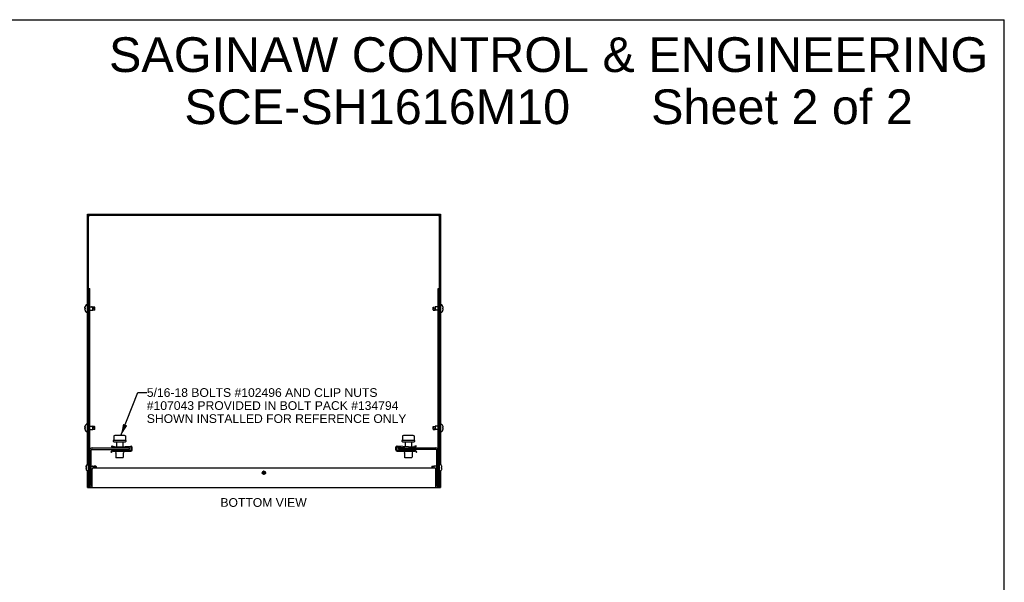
# Model space of a CAD drawing. Header units: inches. Extents: x 0 to 98.9, y 0 to 64.
# Tile 6 of 6: x 49.5 to 98.9, y 35.7 to 64. Entities that reach past the tile are written whole.
import ezdxf

# ---------------------------------------------------------------- set-up
doc = ezdxf.new("R2010")
doc.units = ezdxf.units.IN
doc.header["$LTSCALE"] = 5.44
doc.header["$MEASUREMENT"] = 0
doc.layers.get('0').update_dxf_attribs({"linetype": 'CONTINUOUS'})
doc.layers.add('DIMENSIONS', color=7, linetype='CONTINUOUS')
doc.styles.get("Standard").update_dxf_attribs({"font": 'arial.ttf'})
doc.dimstyles.get("Standard").update_dxf_attribs({"dimtxt": 0.494545, "dimasz": 0.581818, "dimexe": 0.09, "dimexo": 0.07, "dimgap": 0.09, "dimtad": 0, "dimtih": 1, "dimtoh": 1, "dimdec": 3, "dimzin": 4, "dimdsep": 46, "dimtxsty": 'Standard', "dimblk": '_FILLED', "dimblk1": '_FILLED', "dimblk2": '_FILLED', "dimcen": 0.09, "dimadec": 3, "dimazin": 1, "dimtp": 0.001, "dimtm": 0.001, "dimtfac": 1, "dimtdec": 3, "dimtofl": 0, "dimtmove": 0, "dimatfit": 3, "dimldrblk": '_FILLED', "dimfxl": 0, "dimtolj": 1, "dimtzin": 4, "dimarcsym": 0})

# ---------------------------------------------------------------- blocks, each defined once
blk = doc.blocks.new('_FILLED')
at = {"color": 0, "linetype": 'ByBlock'}
blk.add_solid([(0, 0), (-1, 0.2), (-1, -0.2)], dxfattribs=at)

msp = doc.modelspace()

# ---------------------------------------------------------------- linework, layer by layer
at = {"color": 7, "linetype": 'Continuous'}
for p, q in [((0, 64), (98.9091, 64)), ((98.9091, 0), (98.9091, 64)), ((52.8541, 41.6625), (52.8541, 54.2322)), ((52.8541, 54.2322), (70.5941, 54.2322)), ((70.5941, 54.2322), (70.5941, 41.6625)), ((52.9141, 40.4822), (52.9141, 50.4822)), ((52.9141, 50.4822), (52.9741, 50.4822)), ((70.4741, 50.4822), (70.5341, 50.4822)), ((70.4741, 40.4822), (70.4741, 50.4822)), ((52.7261, 49.521), (52.7258, 49.5168)), ((52.7258, 49.5172), (52.7258, 49.5174)), ((52.7297, 49.4647), (52.7307, 49.4673)), ((52.7298, 49.5467), (52.7307, 49.5508)), ((52.7307, 49.4971), (52.735, 49.497)), ((52.7307, 49.4673), (52.7334, 49.4674)), ((52.7407, 49.4673), (52.7307, 49.4673)), ((52.7407, 49.4661), (52.7307, 49.4661)), ((52.735, 49.466), (52.7307, 49.4661)), ((52.735, 49.497), (52.7407, 49.4968)), ((52.7407, 49.4658), (52.735, 49.466)), ((52.7386, 49.5752), (52.7407, 49.5806)), ((52.7407, 49.5806), (52.7411, 49.5814)), ((52.7411, 49.5813), (52.7407, 49.5803)), ((52.7407, 49.5803), (52.7407, 49.5806)), ((52.7407, 49.4968), (52.7411, 49.4968)), ((52.7408, 49.4857), (52.7407, 49.4813)), ((52.7407, 49.4658), (52.7407, 49.4676)), ((52.7407, 49.4676), (52.7411, 49.4676)), ((52.7407, 49.4673), (52.7411, 49.4673)), ((52.7407, 49.4661), (52.7411, 49.4661)), ((52.7411, 49.4658), (52.7407, 49.4658)), ((52.7408, 49.4883), (52.7408, 49.4839)), ((52.7409, 49.5815), (52.7411, 49.5813)), ((52.741, 49.496), (52.7411, 49.4968)), ((52.741, 49.4684), (52.7411, 49.4658)), ((52.8541, 49.6687), (52.8076, 49.6687)), ((52.9741, 49.5647), (53.1291, 49.5647)), ((53.0625, 49.5554), (53.0583, 49.5582)), ((53.2192, 49.5557), (53.1291, 49.5647)), ((53.1291, 49.4815), (53.1291, 49.5179)), ((53.1291, 49.3997), (53.1291, 49.4815)), ((53.2291, 49.5447), (53.2192, 49.5557)), ((53.2192, 49.4087), (53.2192, 49.4842)), ((53.2291, 49.4197), (53.2291, 49.5447)), ((70.2191, 49.5447), (70.2291, 49.5557)), ((70.2191, 49.4197), (70.2191, 49.5447)), ((70.2291, 49.5557), (70.3191, 49.5647)), ((70.2291, 49.5557), (70.2291, 49.4795)), ((70.4741, 49.5647), (70.3191, 49.5647)), ((70.3191, 49.5647), (70.3191, 49.4822)), ((70.3191, 49.4822), (70.3191, 49.4458)), ((70.5941, 49.6687), (70.6407, 49.6687)), ((70.7071, 49.5815), (70.7075, 49.5817)), ((70.7075, 49.5805), (70.7071, 49.5815)), ((70.7071, 49.4977), (70.7075, 49.4977)), ((70.7075, 49.4667), (70.7071, 49.4667)), ((70.7075, 49.4977), (70.7175, 49.4977)), ((70.7175, 49.4667), (70.7075, 49.4667)), ((52.7261, 49.4493), (52.7258, 49.447)), ((52.7258, 49.4472), (52.7258, 49.4476)), ((52.7407, 49.3838), (52.7411, 49.3828)), ((52.7409, 49.3829), (52.7411, 49.383)), ((52.8541, 49.2957), (52.8076, 49.2957)), ((52.9741, 49.3997), (53.1291, 49.3997)), ((53.2192, 49.4087), (53.1291, 49.3997)), ((53.2291, 49.4197), (53.2192, 49.4087)), ((70.2191, 49.4197), (70.2291, 49.4087)), ((70.2291, 49.4087), (70.3191, 49.3997)), ((70.4741, 49.3997), (70.3191, 49.3997)), ((70.5941, 49.2957), (70.6407, 49.2957)), ((70.7071, 49.3829), (70.7075, 49.3839)), ((70.7075, 49.3827), (70.7071, 49.3829)), ((70.7175, 49.4137), (70.7185, 49.4179)), ((70.7221, 49.4431), (70.7224, 49.4473)), ((52.7261, 43.521), (52.7258, 43.5168)), ((52.7298, 43.5467), (52.7307, 43.5508)), ((52.7386, 43.5752), (52.7407, 43.5806)), ((52.7407, 43.5806), (52.7411, 43.5814)), ((52.7411, 43.5813), (52.7407, 43.5803)), ((52.7407, 43.5803), (52.7407, 43.5806)), ((52.7409, 43.5815), (52.7411, 43.5813)), ((52.8541, 43.6687), (52.8076, 43.6687)), ((52.9741, 43.5647), (53.1291, 43.5647)), ((53.0625, 43.5554), (53.0583, 43.5582)), ((53.2192, 43.5557), (53.1291, 43.5647)), ((53.2291, 43.5447), (53.2192, 43.5557)), ((53.2291, 43.4197), (53.2291, 43.5447)), ((70.2191, 43.5447), (70.2291, 43.5557)), ((70.2191, 43.4197), (70.2191, 43.5447)), ((70.2291, 43.5557), (70.3191, 43.5647)), ((70.2291, 43.5557), (70.2291, 43.4795)), ((70.4741, 43.5647), (70.3191, 43.5647)), ((70.3191, 43.5647), (70.3191, 43.4822)), ((70.5941, 43.6687), (70.6407, 43.6687)), ((70.7071, 43.5815), (70.7075, 43.5817)), ((70.7075, 43.5805), (70.7071, 43.5815)), ((52.7258, 43.5172), (52.7258, 43.5174)), ((52.7261, 43.4493), (52.7258, 43.447)), ((52.7258, 43.4472), (52.7258, 43.4476)), ((52.7297, 43.4647), (52.7307, 43.4673)), ((52.7307, 43.4971), (52.735, 43.497)), ((52.7307, 43.4673), (52.735, 43.4674)), ((52.7407, 43.4673), (52.7307, 43.4673)), ((52.7407, 43.4661), (52.7307, 43.4661)), ((52.735, 43.466), (52.7307, 43.4661)), ((52.735, 43.497), (52.7407, 43.4968)), ((52.7407, 43.4658), (52.735, 43.466)), ((52.7407, 43.4968), (52.7411, 43.4968)), ((52.7408, 43.4857), (52.7407, 43.4813)), ((52.7407, 43.4658), (52.7407, 43.4676)), ((52.7407, 43.4676), (52.7411, 43.4676)), ((52.7407, 43.4673), (52.7411, 43.4673)), ((52.7407, 43.4661), (52.7411, 43.4661)), ((52.7411, 43.4658), (52.7407, 43.4658)), ((52.7407, 43.3838), (52.7411, 43.3828)), ((52.7408, 43.4883), (52.7408, 43.4839)), ((52.7409, 43.3829), (52.7411, 43.383)), ((52.741, 43.496), (52.7411, 43.4968)), ((52.741, 43.4684), (52.7411, 43.4658)), ((52.8541, 43.2957), (52.8076, 43.2957)), ((52.9741, 43.3997), (53.1291, 43.3997)), ((53.1291, 43.4815), (53.1291, 43.5179)), ((53.1291, 43.3997), (53.1291, 43.4815)), ((53.2192, 43.4087), (53.1291, 43.3997)), ((53.2192, 43.4087), (53.2192, 43.4842)), ((53.2291, 43.4197), (53.2192, 43.4087)), ((54.1873, 43.0809), (54.1873, 42.8787)), ((54.2001, 43.093), (54.1929, 43.0899)), ((54.2001, 43.093), (54.2006, 43.0932)), ((54.698, 43.1022), (54.2502, 43.1022)), ((54.7481, 43.093), (54.7476, 43.0932)), ((54.7553, 43.0899), (54.7481, 43.093)), ((54.7609, 43.0809), (54.7609, 42.8787)), ((68.6873, 43.0809), (68.6873, 42.8787)), ((68.7001, 43.093), (68.6929, 43.0899)), ((68.7001, 43.093), (68.7006, 43.0932)), ((69.198, 43.1022), (68.7502, 43.1022)), ((69.2481, 43.093), (69.2476, 43.0932)), ((69.2553, 43.0899), (69.2481, 43.093)), ((69.2609, 43.0809), (69.2609, 42.8787)), ((70.2191, 43.4197), (70.2291, 43.4087)), ((70.2291, 43.4087), (70.3191, 43.3997)), ((70.3191, 43.4822), (70.3191, 43.4458)), ((70.4741, 43.3997), (70.3191, 43.3997)), ((70.5941, 43.2957), (70.6407, 43.2957)), ((70.7071, 43.4977), (70.7075, 43.4977)), ((70.7075, 43.4667), (70.7071, 43.4667)), ((70.7071, 43.3829), (70.7075, 43.3839)), ((70.7075, 43.3827), (70.7071, 43.3829)), ((70.7075, 43.4977), (70.7175, 43.4977)), ((70.7175, 43.4667), (70.7075, 43.4667)), ((70.7175, 43.4137), (70.7185, 43.4179)), ((70.7221, 43.4431), (70.7224, 43.4473)), ((54.0761, 42.5366), (54.0866, 42.5784)), ((54.1919, 42.5077), (54.0761, 42.5366)), ((54.0866, 42.5784), (54.1919, 42.552)), ((54.1593, 42.8622), (54.7889, 42.8622)), ((54.181, 42.7922), (54.7672, 42.7922)), ((54.3191, 42.7922), (54.3191, 42.5304)), ((54.4642, 42.5291), (55.0345, 42.5733)), ((54.6291, 42.7922), (54.6291, 42.5419)), ((54.7609, 42.8787), (54.761, 42.8772)), ((54.7656, 42.8699), (54.7636, 42.8706)), ((68.9841, 42.5291), (68.4137, 42.5733)), ((68.6593, 42.8622), (69.2889, 42.8622)), ((68.681, 42.7922), (69.2672, 42.7922)), ((68.6812, 42.8695), (68.6812, 42.8695)), ((68.8191, 42.7922), (68.8191, 42.5419)), ((69.1291, 42.7922), (69.1291, 42.5304)), ((69.3616, 42.5784), (69.2564, 42.552)), ((69.2564, 42.5077), (69.3721, 42.5366)), ((69.2609, 42.8787), (69.261, 42.8772)), ((69.2656, 42.8699), (69.2636, 42.8706)), ((69.3721, 42.5366), (69.3616, 42.5784)), ((53.0491, 40.5992), (53.0491, 42.3652)), ((53.0911, 42.4072), (54.9741, 42.4072)), ((54.0391, 42.2852), (54.0896, 42.3381)), ((54.0391, 42.2852), (54.0702, 42.2555)), ((54.0702, 42.2555), (54.1213, 42.3091)), ((54.133, 42.3567), (55.0261, 42.3567)), ((54.1431, 42.3184), (55.0391, 42.3184)), ((54.2592, 42.2932), (54.2862, 42.2255)), ((54.2891, 42.2107), (54.2891, 42.0178)), ((54.3191, 42.4861), (54.3191, 42.4822)), ((54.3191, 42.4072), (54.3191, 42.3567)), ((55.0238, 42.5282), (54.4642, 42.4847)), ((54.6291, 42.4975), (54.6291, 42.4822)), ((54.6291, 42.4072), (54.6291, 42.3567)), ((54.6591, 42.2107), (54.6591, 42.0178)), ((54.689, 42.2932), (54.662, 42.2255)), ((54.9741, 42.4072), (54.9741, 42.4822)), ((55.0561, 42.3867), (55.0561, 42.4983)), ((55.0991, 42.3784), (55.0991, 42.5135)), ((68.3491, 42.3784), (68.3491, 42.5135)), ((68.3921, 42.3867), (68.3921, 42.4983)), ((68.4091, 42.3184), (69.3052, 42.3184)), ((68.4221, 42.3567), (69.3152, 42.3567)), ((68.4244, 42.5282), (68.9841, 42.4847)), ((68.4741, 42.4072), (68.4741, 42.4822)), ((70.3571, 42.4072), (68.4741, 42.4072)), ((68.7592, 42.2932), (68.7862, 42.2255)), ((68.7891, 42.2107), (68.7891, 42.0178)), ((68.8191, 42.4975), (68.8191, 42.4822)), ((68.8191, 42.4072), (68.8191, 42.3567)), ((69.1291, 42.4861), (69.1291, 42.4822)), ((69.1291, 42.4072), (69.1291, 42.3567)), ((69.1591, 42.2107), (69.1591, 42.0178)), ((69.189, 42.2932), (69.162, 42.2255)), ((69.3269, 42.3091), (69.378, 42.2555)), ((69.3586, 42.3381), (69.4091, 42.2852)), ((69.378, 42.2555), (69.4091, 42.2852)), ((70.3991, 40.5992), (70.3991, 42.3652)), ((52.7898, 41.5467), (52.7907, 41.5508)), ((52.7986, 41.5752), (52.8007, 41.5806)), ((52.8007, 41.5806), (52.8011, 41.5814)), ((52.8011, 41.5813), (52.8007, 41.5803)), ((52.8007, 41.5803), (52.8007, 41.5806)), ((52.8009, 41.5815), (52.8011, 41.5813)), ((52.9141, 41.6687), (52.8676, 41.6687)), ((53.0491, 41.5647), (53.1891, 41.5647)), ((53.1225, 41.5554), (53.1183, 41.5582)), ((53.2792, 41.5557), (53.1891, 41.5647)), ((53.2891, 41.5447), (53.2792, 41.5557)), ((53.2891, 41.5447), (53.2891, 41.4822)), ((54.2991, 41.9814), (54.2912, 42.0052)), ((54.6491, 41.9814), (54.2991, 41.9814)), ((54.6491, 41.9814), (54.6571, 42.0052)), ((68.7991, 41.9814), (68.7912, 42.0052)), ((69.1491, 41.9814), (68.7991, 41.9814)), ((69.1491, 41.9814), (69.1571, 42.0052)), ((70.1591, 41.5447), (70.1691, 41.5557)), ((70.1591, 41.5447), (70.1591, 41.4822)), ((70.1691, 41.5557), (70.2591, 41.5647)), ((70.1691, 41.5557), (70.1691, 41.4822)), ((70.3991, 41.5647), (70.2591, 41.5647)), ((70.2591, 41.5647), (70.2591, 41.4822)), ((70.5341, 41.6687), (70.5807, 41.6687)), ((70.6471, 41.5815), (70.6475, 41.5817)), ((70.6475, 41.5805), (70.6471, 41.5815)), ((52.7861, 41.521), (52.7858, 41.5168)), ((52.7858, 41.5172), (52.7858, 41.5174)), ((52.7861, 41.4493), (52.7858, 41.447)), ((52.7858, 41.4472), (52.7858, 41.4476)), ((52.7897, 41.4647), (52.7907, 41.4673)), ((52.7907, 41.4971), (52.795, 41.497)), ((52.7907, 41.4673), (52.795, 41.4674)), ((52.8007, 41.4673), (52.7907, 41.4673)), ((52.795, 41.466), (52.7907, 41.4661)), ((52.8007, 41.4661), (52.7907, 41.4661)), ((52.795, 41.497), (52.8007, 41.4968)), ((52.795, 41.4674), (52.8007, 41.4676)), ((52.8007, 41.4658), (52.795, 41.466)), ((52.8007, 41.4968), (52.8011, 41.4968)), ((52.8008, 41.4857), (52.8007, 41.4813)), ((52.8007, 41.4658), (52.8007, 41.4676)), ((52.8007, 41.4676), (52.8011, 41.4676)), ((52.8007, 41.4673), (52.8011, 41.4673)), ((52.8007, 41.4661), (52.8011, 41.4661)), ((52.8011, 41.4658), (52.8007, 41.4658)), ((52.8007, 41.3838), (52.8011, 41.3828)), ((52.8008, 41.4883), (52.8008, 41.4839)), ((52.8009, 41.3829), (52.8011, 41.383)), ((52.801, 41.496), (52.8011, 41.4968)), ((52.801, 41.4684), (52.8011, 41.4658)), ((52.8541, 40.4822), (52.8541, 41.3019)), ((52.9141, 41.2957), (52.8676, 41.2957)), ((53.0491, 41.3997), (53.0908, 41.3997)), ((53.1891, 41.4822), (53.1891, 41.5179)), ((61.7241, 41.2322), (61.7866, 41.2322)), ((61.7241, 41.1497), (61.7241, 41.2322)), ((70.3991, 41.3997), (70.3574, 41.3997)), ((70.5341, 41.2957), (70.5807, 41.2957)), ((70.5941, 41.3019), (70.5941, 40.4822)), ((70.6471, 41.4977), (70.6475, 41.4977)), ((70.6475, 41.4667), (70.6471, 41.4667)), ((70.6471, 41.3829), (70.6475, 41.3839)), ((70.6475, 41.3827), (70.6471, 41.3829)), ((70.6475, 41.4977), (70.6575, 41.4977)), ((70.6575, 41.4667), (70.6475, 41.4667)), ((70.6575, 41.4137), (70.6585, 41.4179)), ((70.6621, 41.4431), (70.6624, 41.4473)), ((52.8541, 40.4822), (52.9741, 40.4822)), ((70.4741, 40.4822), (70.5941, 40.4822))]:
    msp.add_line(p, q, dxfattribs=at)
at = {"color": 3, "linetype": 'Continuous'}
for p, q in [((52.8541, 54.1722), (70.5941, 54.1722)), ((52.9141, 50.4822), (52.9141, 54.1722)), ((52.9197, 54.1582), (52.9155, 54.1652)), ((70.5285, 54.1582), (70.5327, 54.1652)), ((70.5341, 40.4822), (70.5341, 54.1722)), ((52.9741, 40.4822), (52.9741, 50.4822)), ((53.0911, 42.4822), (54.9741, 42.4822)), ((68.4741, 42.4822), (70.3571, 42.4822)), ((53.0908, 40.5992), (53.0908, 41.4192)), ((53.1538, 41.4822), (70.2944, 41.4822)), ((70.3574, 40.5992), (70.3574, 41.4192)), ((53.0909, 40.5764), (53.0908, 40.5992)), ((53.091, 40.5019), (53.0909, 40.5764)), ((70.3574, 40.5764), (70.3574, 40.5992)), ((52.9741, 40.4822), (70.4741, 40.4822)), ((53.0911, 40.4844), (53.091, 40.5019)), ((53.0911, 40.4822), (53.0911, 40.4844))]:
    msp.add_line(p, q, dxfattribs=at)
for points in [[(52.9561, 54.1302), (52.9452, 54.1372), (52.9351, 54.1442), (52.9264, 54.1512), (52.9197, 54.1582)], [(52.9561, 54.1302), (52.9391, 54.1411), (52.9221, 54.1512)], [(70.4921, 54.1302), (70.503, 54.1372), (70.5131, 54.1442), (70.5218, 54.1512), (70.5285, 54.1582)], [(70.4921, 54.1302), (70.5091, 54.1411), (70.5261, 54.1512)], [(70.3571, 40.4822), (70.3571, 40.4844), (70.3572, 40.4911), (70.3574, 40.5764)]]:
    msp.add_lwpolyline(points, dxfattribs=at)
at = {"color": 7, "linetype": 'Continuous'}
for points in [[(52.7258, 49.5174), (52.7261, 49.5216), (52.7265, 49.5257), (52.7269, 49.5299), (52.7275, 49.5341), (52.7282, 49.5383), (52.7289, 49.5425), (52.7298, 49.5467)], [(52.7258, 49.5168), (52.7261, 49.5144), (52.7264, 49.512), (52.7269, 49.5097), (52.7274, 49.5072), (52.7281, 49.5048), (52.7288, 49.5023), (52.7297, 49.4997), (52.7307, 49.4971)], [(52.7258, 49.4476), (52.7261, 49.45), (52.7264, 49.4523), (52.7269, 49.4547), (52.7274, 49.4571), (52.7281, 49.4596), (52.7288, 49.4621), (52.7297, 49.4647)], [(52.7307, 49.5506), (52.7298, 49.5463), (52.7289, 49.5421), (52.7282, 49.5379), (52.7275, 49.5337), (52.7269, 49.5294), (52.7265, 49.5252), (52.7261, 49.521)], [(52.7307, 49.4661), (52.7297, 49.4635), (52.7288, 49.4611), (52.7281, 49.4586), (52.7274, 49.4562), (52.7269, 49.4539), (52.7264, 49.4516), (52.7261, 49.4493)], [(52.7407, 49.5803), (52.7386, 49.5749), (52.7367, 49.5697), (52.735, 49.5646), (52.7334, 49.5598), (52.732, 49.5551), (52.7307, 49.5506)], [(52.7307, 49.5508), (52.732, 49.5553), (52.7334, 49.56), (52.735, 49.5649), (52.7367, 49.57), (52.7386, 49.5752)], [(52.7334, 49.4674), (52.7386, 49.4675), (52.7407, 49.4676)], [(52.7408, 49.5817), (52.7407, 49.5817), (52.7408, 49.5816), (52.7409, 49.5815)], [(52.7407, 49.4813), (52.7408, 49.4787), (52.7408, 49.4761), (52.7408, 49.4735), (52.7409, 49.471), (52.741, 49.4684)], [(52.7411, 49.4968), (52.741, 49.4942), (52.7409, 49.4916), (52.7408, 49.4891), (52.7408, 49.4865)], [(52.7408, 49.4883), (52.7408, 49.4908), (52.7409, 49.4934), (52.741, 49.496)], [(53.0491, 49.5647), (53.0699, 49.551), (53.0912, 49.5383), (53.1131, 49.5264), (53.1355, 49.5156), (53.1583, 49.5057), (53.1816, 49.4968), (53.2052, 49.489), (53.2291, 49.4822)], [(53.0583, 49.5582), (53.0549, 49.5605), (53.0534, 49.5616), (53.0521, 49.5625), (53.0511, 49.5632), (53.0502, 49.5638), (53.0496, 49.5643), (53.0492, 49.5646), (53.0491, 49.5647)], [(53.1291, 49.5179), (53.1258, 49.5195), (53.1226, 49.5211), (53.1193, 49.5227), (53.1161, 49.5243), (53.1129, 49.5259), (53.1097, 49.5276), (53.1066, 49.5292), (53.1035, 49.5309), (53.1004, 49.5326), (53.0973, 49.5343), (53.0941, 49.5361), (53.0909, 49.5379), (53.0875, 49.5399), (53.0841, 49.5419), (53.0806, 49.544), (53.0771, 49.5461), (53.0737, 49.5482), (53.0705, 49.5502), (53.0676, 49.5521), (53.0649, 49.5538), (53.0625, 49.5554)], [(53.2192, 49.4842), (53.2077, 49.4876), (53.1961, 49.4912), (53.1844, 49.4952), (53.1728, 49.4994), (53.1613, 49.5039), (53.1501, 49.5085), (53.1394, 49.5132), (53.1291, 49.5179)], [(53.2192, 49.4842), (53.2218, 49.4835), (53.2243, 49.4829), (53.2268, 49.4822), (53.2291, 49.4816)], [(70.7075, 49.4822), (70.7075, 49.4848), (70.7074, 49.4874), (70.7074, 49.49), (70.7073, 49.4925), (70.7072, 49.4951), (70.7071, 49.4977)], [(70.7071, 49.4667), (70.7072, 49.4693), (70.7073, 49.4719), (70.7074, 49.4744), (70.7074, 49.477), (70.7075, 49.4796), (70.7075, 49.4822)], [(70.7224, 49.5171), (70.7221, 49.5213), (70.7217, 49.5255), (70.7213, 49.5297), (70.7207, 49.5339), (70.7201, 49.5381), (70.7193, 49.5423), (70.7185, 49.5465), (70.7175, 49.5507)], [(70.7175, 49.4977), (70.7185, 49.5003), (70.7194, 49.5028), (70.7201, 49.5053), (70.7208, 49.5077), (70.7213, 49.5101), (70.7218, 49.5124), (70.7221, 49.5148), (70.7224, 49.5171)], [(70.7224, 49.4473), (70.7221, 49.4496), (70.7218, 49.452), (70.7213, 49.4543), (70.7208, 49.4567), (70.7201, 49.4591), (70.7194, 49.4616), (70.7185, 49.4641), (70.7175, 49.4667)], [(52.7258, 49.447), (52.7261, 49.4428), (52.7265, 49.4386), (52.7269, 49.4345), (52.7275, 49.4303), (52.7282, 49.4261), (52.7289, 49.4219), (52.7298, 49.4177), (52.7307, 49.4136)], [(52.7307, 49.4136), (52.732, 49.409), (52.7334, 49.4044), (52.735, 49.3995), (52.7367, 49.3944), (52.7386, 49.3892), (52.7407, 49.3838)], [(52.7408, 49.3827), (52.7407, 49.3827), (52.7408, 49.3828), (52.7409, 49.3829)], [(52.7411, 49.3828), (52.7409, 49.3827), (52.7408, 49.3827), (52.7408, 49.3827)], [(70.7185, 49.4179), (70.7193, 49.4221), (70.7201, 49.4263), (70.7207, 49.4305), (70.7213, 49.4347), (70.7217, 49.4389), (70.7221, 49.4431)], [(52.7258, 43.5174), (52.7261, 43.5216), (52.7265, 43.5257), (52.7269, 43.5299), (52.7275, 43.5341), (52.7282, 43.5383), (52.7289, 43.5425), (52.7298, 43.5467)], [(52.7307, 43.5506), (52.7298, 43.5463), (52.7289, 43.5421), (52.7282, 43.5379), (52.7275, 43.5337), (52.7269, 43.5294), (52.7265, 43.5252), (52.7261, 43.521)], [(52.7407, 43.5803), (52.7386, 43.5749), (52.7367, 43.5697), (52.735, 43.5646), (52.7334, 43.5598), (52.732, 43.5551), (52.7307, 43.5506)], [(52.7307, 43.5508), (52.732, 43.5553), (52.7334, 43.56), (52.735, 43.5649), (52.7367, 43.57), (52.7386, 43.5752)], [(52.7408, 43.5817), (52.7407, 43.5817), (52.7408, 43.5816), (52.7409, 43.5815)], [(53.0491, 43.5647), (53.0699, 43.551), (53.0912, 43.5383), (53.1131, 43.5264), (53.1355, 43.5156), (53.1583, 43.5057), (53.1816, 43.4968), (53.2052, 43.489), (53.2291, 43.4822)], [(53.0583, 43.5582), (53.0549, 43.5605), (53.0534, 43.5616), (53.0521, 43.5625), (53.0511, 43.5632), (53.0502, 43.5638), (53.0496, 43.5643), (53.0492, 43.5646), (53.0491, 43.5647)], [(53.1291, 43.5179), (53.1258, 43.5195), (53.1226, 43.5211), (53.1193, 43.5227), (53.1161, 43.5243), (53.1129, 43.5259), (53.1097, 43.5276), (53.1066, 43.5292), (53.1035, 43.5309), (53.1004, 43.5326), (53.0973, 43.5343), (53.0941, 43.5361), (53.0909, 43.5379), (53.0875, 43.5399), (53.0841, 43.5419), (53.0806, 43.544), (53.0771, 43.5461), (53.0737, 43.5482), (53.0705, 43.5502), (53.0676, 43.5521), (53.0649, 43.5538), (53.0625, 43.5554)], [(70.7224, 43.5171), (70.7221, 43.5213), (70.7217, 43.5255), (70.7213, 43.5297), (70.7207, 43.5339), (70.7201, 43.5381), (70.7193, 43.5423), (70.7185, 43.5465), (70.7175, 43.5507)], [(52.7258, 43.5168), (52.7261, 43.5144), (52.7264, 43.512), (52.7269, 43.5097), (52.7274, 43.5072), (52.7281, 43.5048), (52.7288, 43.5023), (52.7297, 43.4997), (52.7307, 43.4971)], [(52.7258, 43.4476), (52.7261, 43.45), (52.7264, 43.4523), (52.7269, 43.4547), (52.7274, 43.4571), (52.7281, 43.4596), (52.7288, 43.4621), (52.7297, 43.4647)], [(52.7258, 43.447), (52.7261, 43.4428), (52.7265, 43.4386), (52.7269, 43.4345), (52.7275, 43.4303), (52.7282, 43.4261), (52.7289, 43.4219), (52.7298, 43.4177), (52.7307, 43.4136)], [(52.7307, 43.4661), (52.7297, 43.4635), (52.7288, 43.4611), (52.7281, 43.4586), (52.7274, 43.4562), (52.7269, 43.4539), (52.7264, 43.4516), (52.7261, 43.4493)], [(52.7307, 43.4136), (52.732, 43.409), (52.7334, 43.4044), (52.735, 43.3995), (52.7367, 43.3944), (52.7386, 43.3892), (52.7407, 43.3838)], [(52.735, 43.4674), (52.7386, 43.4675), (52.7407, 43.4676)], [(52.7407, 43.4813), (52.7408, 43.4787), (52.7408, 43.4761), (52.7408, 43.4735), (52.7409, 43.471), (52.741, 43.4684)], [(52.7408, 43.3827), (52.7407, 43.3827), (52.7408, 43.3828), (52.7409, 43.3829)], [(52.7411, 43.4968), (52.741, 43.4942), (52.7409, 43.4916), (52.7408, 43.4891), (52.7408, 43.4865)], [(52.7408, 43.4883), (52.7408, 43.4908), (52.7409, 43.4934), (52.741, 43.496)], [(52.7411, 43.3828), (52.7409, 43.3827), (52.7408, 43.3827), (52.7408, 43.3827)], [(53.2192, 43.4842), (53.2077, 43.4876), (53.1961, 43.4912), (53.1844, 43.4952), (53.1728, 43.4994), (53.1613, 43.5039), (53.1501, 43.5085), (53.1394, 43.5132), (53.1291, 43.5179)], [(53.2192, 43.4842), (53.2218, 43.4835), (53.2243, 43.4829), (53.2268, 43.4822), (53.2291, 43.4816)], [(70.7075, 43.4822), (70.7075, 43.4848), (70.7074, 43.4874), (70.7074, 43.49), (70.7073, 43.4925), (70.7072, 43.4951), (70.7071, 43.4977)], [(70.7071, 43.4667), (70.7072, 43.4693), (70.7073, 43.4719), (70.7074, 43.4744), (70.7074, 43.477), (70.7075, 43.4796), (70.7075, 43.4822)], [(70.7175, 43.4977), (70.7185, 43.5003), (70.7194, 43.5028), (70.7201, 43.5053), (70.7208, 43.5077), (70.7213, 43.5101), (70.7218, 43.5124), (70.7221, 43.5148), (70.7224, 43.5171)], [(70.7224, 43.4473), (70.7221, 43.4496), (70.7218, 43.452), (70.7213, 43.4543), (70.7208, 43.4567), (70.7201, 43.4591), (70.7194, 43.4616), (70.7185, 43.4641), (70.7175, 43.4667)], [(70.7185, 43.4179), (70.7193, 43.4221), (70.7201, 43.4263), (70.7207, 43.4305), (70.7213, 43.4347), (70.7217, 43.4389), (70.7221, 43.4431)], [(54.1812, 42.8695), (54.1812, 42.8695), (54.1812, 42.8695), (54.1812, 42.8695), (54.1814, 42.8696), (54.1816, 42.8697), (54.1819, 42.8698), (54.1823, 42.87), (54.1828, 42.8703), (54.1833, 42.8707), (54.1839, 42.8711)], [(54.1839, 42.8711), (54.1844, 42.8717), (54.185, 42.8723), (54.1856, 42.8732), (54.1863, 42.8743), (54.1868, 42.8756), (54.1872, 42.8772), (54.1873, 42.8787)], [(54.761, 42.8772), (54.7614, 42.8756), (54.7619, 42.8743), (54.7626, 42.8732)], [(54.7626, 42.8732), (54.7632, 42.8723), (54.7638, 42.8717), (54.7644, 42.8711), (54.7649, 42.8707), (54.7654, 42.8703), (54.7659, 42.87), (54.7663, 42.8698), (54.7666, 42.8697), (54.7668, 42.8696)], [(68.6812, 42.8695), (68.6812, 42.8695), (68.6814, 42.8696), (68.6816, 42.8697), (68.6819, 42.8698), (68.6823, 42.87), (68.6828, 42.8703), (68.6833, 42.8707), (68.6839, 42.8711)], [(68.6839, 42.8711), (68.6844, 42.8717), (68.685, 42.8723), (68.6856, 42.8732), (68.6863, 42.8743), (68.6868, 42.8756), (68.6872, 42.8772), (68.6873, 42.8787)], [(69.261, 42.8772), (69.2614, 42.8756), (69.2619, 42.8743), (69.2626, 42.8732)], [(69.2626, 42.8732), (69.2632, 42.8723), (69.2638, 42.8717), (69.2644, 42.8711), (69.2649, 42.8707), (69.2654, 42.8703), (69.2659, 42.87), (69.2663, 42.8698), (69.2666, 42.8697), (69.2668, 42.8696)], [(52.7858, 41.5174), (52.7861, 41.5216), (52.7865, 41.5257), (52.7869, 41.5299), (52.7875, 41.5341), (52.7882, 41.5383), (52.7889, 41.5425), (52.7898, 41.5467)], [(52.7907, 41.5506), (52.7898, 41.5463), (52.7889, 41.5421), (52.7882, 41.5379), (52.7875, 41.5337), (52.7869, 41.5294), (52.7865, 41.5252), (52.7861, 41.521)], [(52.8007, 41.5803), (52.7986, 41.5749), (52.7967, 41.5697), (52.795, 41.5646), (52.7934, 41.5598), (52.792, 41.5551), (52.7907, 41.5506)], [(52.7907, 41.5508), (52.792, 41.5553), (52.7934, 41.56), (52.795, 41.5649), (52.7967, 41.57), (52.7986, 41.5752)], [(52.8008, 41.5817), (52.8007, 41.5817), (52.8008, 41.5816), (52.8009, 41.5815)], [(53.1091, 41.5647), (53.1299, 41.551), (53.1512, 41.5383), (53.1731, 41.5264), (53.1955, 41.5156), (53.2183, 41.5057), (53.2416, 41.4968), (53.2652, 41.489), (53.2891, 41.4822)], [(53.1183, 41.5582), (53.1149, 41.5605), (53.1134, 41.5616), (53.1121, 41.5625), (53.1111, 41.5632), (53.1102, 41.5638), (53.1096, 41.5643), (53.1092, 41.5646), (53.1091, 41.5647)], [(53.1891, 41.5179), (53.1858, 41.5195), (53.1826, 41.5211), (53.1793, 41.5227), (53.1761, 41.5243), (53.1729, 41.5259), (53.1697, 41.5276), (53.1666, 41.5292), (53.1635, 41.5309), (53.1604, 41.5326), (53.1573, 41.5343), (53.1541, 41.5361), (53.1509, 41.5379), (53.1475, 41.5399), (53.1441, 41.5419), (53.1406, 41.544), (53.1371, 41.5461), (53.1337, 41.5482), (53.1305, 41.5502), (53.1276, 41.5521), (53.1249, 41.5538), (53.1225, 41.5554)], [(70.6624, 41.5171), (70.6621, 41.5213), (70.6617, 41.5255), (70.6613, 41.5297), (70.6607, 41.5339), (70.6601, 41.5381), (70.6593, 41.5423), (70.6585, 41.5465), (70.6575, 41.5507)], [(52.7858, 41.5168), (52.7861, 41.5144), (52.7864, 41.512), (52.7869, 41.5097), (52.7874, 41.5072), (52.7881, 41.5048), (52.7888, 41.5023), (52.7897, 41.4997), (52.7907, 41.4971)], [(52.7858, 41.4476), (52.7861, 41.45), (52.7864, 41.4523), (52.7869, 41.4547), (52.7874, 41.4571), (52.7881, 41.4596), (52.7888, 41.4621), (52.7897, 41.4647)], [(52.7858, 41.447), (52.7861, 41.4428), (52.7865, 41.4386), (52.7869, 41.4345), (52.7875, 41.4303), (52.7882, 41.4261), (52.7889, 41.4219), (52.7898, 41.4177), (52.7907, 41.4136)], [(52.7907, 41.4661), (52.7897, 41.4635), (52.7888, 41.4611), (52.7881, 41.4586), (52.7874, 41.4562), (52.7869, 41.4539), (52.7864, 41.4516), (52.7861, 41.4493)], [(52.7907, 41.4136), (52.792, 41.409), (52.7934, 41.4044), (52.795, 41.3995), (52.7967, 41.3944), (52.7986, 41.3892), (52.8007, 41.3838)], [(52.8007, 41.4813), (52.8008, 41.4787), (52.8008, 41.4761), (52.8008, 41.4735), (52.8009, 41.471), (52.801, 41.4684)], [(52.8008, 41.3827), (52.8007, 41.3827), (52.8008, 41.3828), (52.8009, 41.3829)], [(52.8011, 41.4968), (52.801, 41.4942), (52.8009, 41.4916), (52.8008, 41.4891), (52.8008, 41.4865)], [(52.8008, 41.4883), (52.8008, 41.4908), (52.8009, 41.4934), (52.801, 41.496)], [(52.8011, 41.3828), (52.8009, 41.3827), (52.8008, 41.3827), (52.8008, 41.3827)], [(53.2792, 41.4842), (53.2677, 41.4876), (53.2561, 41.4912), (53.2444, 41.4952), (53.2328, 41.4994), (53.2213, 41.5039), (53.2101, 41.5085), (53.1994, 41.5132), (53.1891, 41.5179)], [(61.7976, 41.2295), (61.7947, 41.2302), (61.7919, 41.2309), (61.7892, 41.2316), (61.7866, 41.2322)], [(61.7976, 41.2295), (61.7985, 41.2262), (61.7993, 41.2225), (61.7999, 41.2185), (61.8002, 41.2143), (61.8002, 41.2099), (61.7999, 41.2052), (61.7992, 41.2006), (61.7982, 41.1958)], [(70.6475, 41.4822), (70.6475, 41.4848), (70.6474, 41.4874), (70.6474, 41.49), (70.6473, 41.4925), (70.6472, 41.4951), (70.6471, 41.4977)], [(70.6471, 41.4667), (70.6472, 41.4693), (70.6473, 41.4719), (70.6474, 41.4744), (70.6474, 41.477), (70.6475, 41.4796), (70.6475, 41.4822)], [(70.6575, 41.4977), (70.6585, 41.5003), (70.6594, 41.5028), (70.6601, 41.5053), (70.6608, 41.5077), (70.6613, 41.5101), (70.6618, 41.5124), (70.6621, 41.5148), (70.6624, 41.5171)], [(70.6624, 41.4473), (70.6621, 41.4496), (70.6618, 41.452), (70.6613, 41.4543), (70.6608, 41.4567), (70.6601, 41.4591), (70.6594, 41.4616), (70.6585, 41.4641), (70.6575, 41.4667)], [(70.6585, 41.4179), (70.6593, 41.4221), (70.6601, 41.4263), (70.6607, 41.4305), (70.6613, 41.4347), (70.6617, 41.4389), (70.6621, 41.4431)]]:
    msp.add_lwpolyline(points, dxfattribs=at)
at = {"color": 3, "linetype": 'Continuous'}
msp.add_circle((61.7241, 41.2322), 0.083, dxfattribs=at)
at = {"color": 7, "linetype": 'Continuous'}
for centre, radius, start, end in [((52.9829, 49.4822), 0.2618, 136.4862, 157.66356), ((52.8076, 49.6487), 0.02, 90, 136.4862), ((70.0747, 48.9296), 0.5712, 55.39506, 75.35781), ((70.6407, 49.6487), 0.02, 43.5138, 90), ((70.4653, 49.4822), 0.2618, 22.33569, 43.5138), ((70.4653, 49.4822), 0.2614, 15.19411, 22.08938), ((52.9829, 49.4822), 0.2618, 202.33644, 223.5138), ((52.8076, 49.3157), 0.02, 223.5138, 270), ((70.6407, 49.3157), 0.02, 270, 316.4862), ((70.4653, 49.4822), 0.2618, 316.4862, 337.66431), ((70.4653, 49.4822), 0.2614, 337.91062, 344.80589), ((52.9829, 43.4822), 0.2618, 136.4862, 157.66356), ((52.8076, 43.6487), 0.02, 90, 136.4862), ((70.6407, 43.6487), 0.02, 43.5138, 90), ((70.4653, 43.4822), 0.2618, 22.33569, 43.5138), ((70.4653, 43.4822), 0.2614, 15.19411, 22.08938), ((52.9829, 43.4822), 0.2618, 202.33644, 223.5138), ((52.8076, 43.3157), 0.02, 223.5138, 270), ((54.1973, 43.0809), 0.01, 115.87406, 180), ((54.2502, 42.961), 0.1412, 90, 110.57044), ((54.698, 42.961), 0.1412, 69.42956, 90), ((54.7509, 43.0809), 0.01, 0, 64.12594), ((68.6973, 43.0809), 0.01, 115.87406, 180), ((68.7502, 42.961), 0.1412, 90, 110.57044), ((69.198, 42.961), 0.1412, 69.42956, 90), ((69.2509, 43.0809), 0.01, 0, 64.12594), ((70.0747, 42.9296), 0.5712, 55.39506, 75.35781), ((70.6407, 43.3157), 0.02, 270, 316.4862), ((70.4653, 43.4822), 0.2618, 316.4862, 337.66431), ((70.4653, 43.4822), 0.2614, 337.91062, 344.80589), ((54.181, 42.8306), 0.0384, 124.44966, 270), ((54.4741, 41.9566), 0.9587, 107.7887, 109.17092), ((54.3984, 43.3765), 0.85, 255.93858, 274.43858), ((54.4741, 41.9566), 0.9587, 70.82908, 72.42812), ((54.7672, 42.8306), 0.0384, 270, 55.55034), ((55.0391, 42.5135), 0.06, 0, 94.43858), ((68.4091, 42.5135), 0.06, 85.56142, 180), ((68.681, 42.8306), 0.0384, 124.44966, 270), ((68.9741, 41.9566), 0.9587, 107.7887, 109.17092), ((69.0498, 43.3765), 0.85, 265.56142, 284.06142), ((68.9741, 41.9566), 0.9587, 70.82908, 72.42812), ((69.2672, 42.8306), 0.0384, 270, 55.55034), ((53.0911, 42.3652), 0.042, 90, 180), ((54.133, 42.2967), 0.06, 90, 136.34635), ((54.1431, 42.2884), 0.03, 90, 136.34635), ((54.3984, 43.3322), 0.85, 255.93858, 274.43858), ((54.222, 42.2784), 0.04, 21.80142, 90), ((54.2491, 42.2107), 0.04, 0, 21.80142), ((54.6991, 42.2107), 0.04, 158.19858, 180), ((54.7262, 42.2784), 0.04, 90, 158.19858), ((55.0261, 42.4983), 0.03, 0, 94.43858), ((55.0261, 42.3867), 0.03, 270, 360), ((55.0391, 42.3784), 0.06, 270, 360), ((68.4091, 42.3784), 0.06, 180, 270), ((68.4221, 42.4983), 0.03, 85.56142, 180), ((68.4221, 42.3867), 0.03, 180, 270), ((68.722, 42.2784), 0.04, 21.80142, 90), ((68.7491, 42.2107), 0.04, 0, 21.80142), ((69.0498, 43.3322), 0.85, 265.56142, 284.06142), ((69.1991, 42.2107), 0.04, 158.19858, 180), ((69.2262, 42.2784), 0.04, 90, 158.19858), ((69.3052, 42.2884), 0.03, 43.65365, 90), ((69.3152, 42.2967), 0.06, 43.65365, 90), ((70.3571, 42.3652), 0.042, 0, 90), ((53.0429, 41.4822), 0.2618, 136.4862, 157.66356), ((52.8676, 41.6487), 0.02, 90, 136.4862), ((54.3291, 42.0178), 0.04, 180, 198.43494), ((54.6191, 42.0178), 0.04, 341.56506, 360), ((68.8291, 42.0178), 0.04, 180, 198.43494), ((69.1191, 42.0178), 0.04, 341.56506, 360), ((70.5807, 41.6487), 0.02, 43.5138, 90), ((70.4053, 41.4822), 0.2618, 22.33569, 43.5138), ((70.4053, 41.4822), 0.2614, 15.19411, 22.08938), ((53.0429, 41.4822), 0.2618, 202.33644, 223.5138), ((52.8676, 41.3157), 0.02, 223.5138, 270), ((61.7241, 41.2322), 0.0735, 357.89787, 270), ((61.7241, 41.2322), 0.0625, 0, 270), ((70.5807, 41.3157), 0.02, 270, 316.4862), ((70.4053, 41.4822), 0.2618, 316.4862, 337.66431), ((70.4053, 41.4822), 0.2614, 337.91062, 344.80589), ((53.0911, 40.5992), 0.042, 180, 270), ((70.3571, 40.5992), 0.042, 270, 360)]:
    msp.add_arc(centre, radius, start, end, dxfattribs=at)
at = {"color": 3, "linetype": 'Continuous'}
for centre, radius, start, end in [((53.0911, 42.3652), 0.117, 90, 180), ((70.3571, 42.3652), 0.117, 0, 90), ((53.1538, 41.4192), 0.063, 90, 180), ((70.2944, 41.4192), 0.063, 0, 90), ((53.0911, 40.5992), 0.117, 180, 270), ((70.3571, 40.5992), 0.117, 270, 360)]:
    msp.add_arc(centre, radius, start, end, dxfattribs=at)

# ---------------------------------------------------------------- texts
at = {"layer": 'DIMENSIONS', "color": 2, "linetype": 'Continuous', "line_spacing_factor": 0.9}
for s, insert, char_height, width, attachment_point in [('SAGINAW CONTROL & ENGINEERING\\PSCE-SH1616M10      Sheet 2 of 2', (76.0206, 63.1153), 1.745455, 44.084082, 2), ('5/16-18 BOLTS #102496 AND CLIP NUTS\\P#107043 PROVIDED IN BOLT PACK #134794\\PSHOWN INSTALLED FOR REFERENCE ONLY', (55.8393, 45.48), 0.436364, 13.016289, 1), ('BOTTOM VIEW', (61.7038, 39.9547), 0.436364, 4.324704, 2)]:
    msp.add_mtext(s, dxfattribs=dict(at, insert=insert, char_height=char_height, width=width, attachment_point=attachment_point))

# ---------------------------------------------------------------- leaders
at = {"layer": 'DIMENSIONS', "color": 2, "linetype": 'Continuous', "annotation_type": 0, "has_hookline": 1, "hookline_direction": 1, "text_width": 13.0085}
msp.add_leader([(54.5394, 43.1022), (55.3871, 45.2618), (55.8393, 45.2618)], dimstyle='Standard', override={"dimtad": 0}, dxfattribs=at)

doc.saveas('drawing.dxf')
